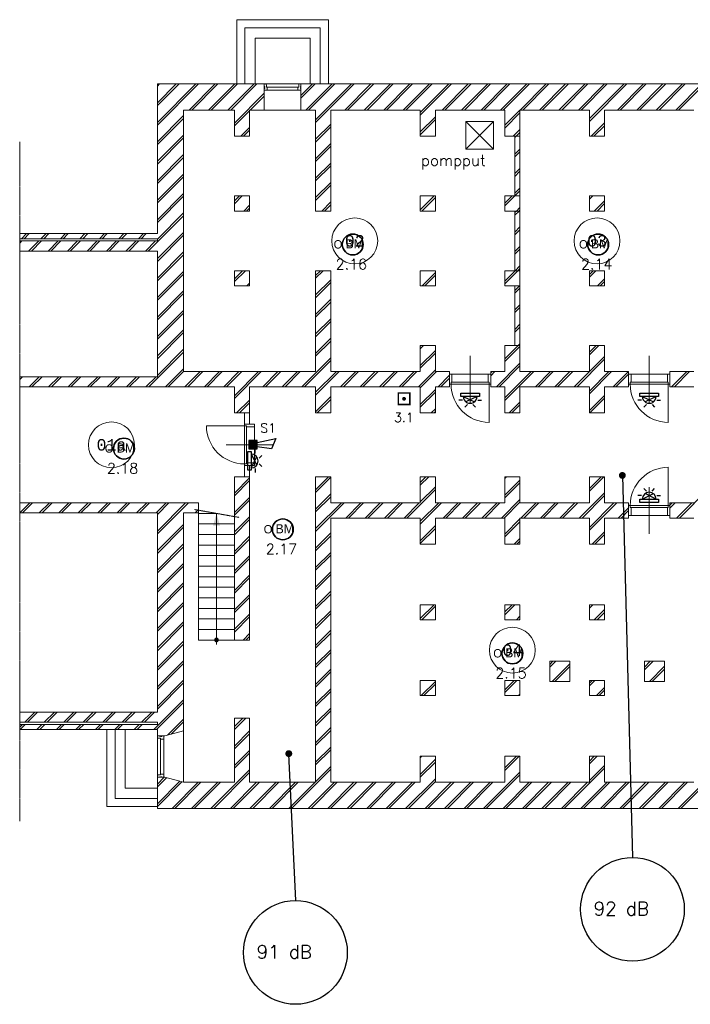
# Model space of a CAD drawing. Header units: millimetres. Extents: x 1890 to 160200, y 5205 to 111580.
# Tile 47 of 51: x 106697 to 121311, y 85607 to 107065. Entities that reach past the tile are written whole.
import ezdxf
from ezdxf.enums import TextEntityAlignment as Align
from ezdxf.xclip import XClip

# ---------------------------------------------------------------- set-up
doc = ezdxf.new("R2010")
doc.units = ezdxf.units.MM
doc.header["$XCLIPFRAME"] = 0
doc.linetypes.add('Xref-geb26-Kelder$0$CENTER', pattern=[2, 1.25, -0.25, 0.25, -0.25])
for name, color, linetype in [('BRAND', 1, 'Continuous'), ('DB-waardes', 6, 'Continuous'), ('Xref', 253, 'Continuous'), ('Xref-geb26-Kelder$0$AL$1A---_ALGEMEEN', 253, 'Continuous'), ('Xref-geb26-Kelder$0$AM$1A---_ARCERING', 253, 'Continuous'), ('Xref-geb26-Kelder$0$AT$1A---_TEKST050', 253, 'Continuous')]:
    doc.layers.add(name, color=color, linetype=linetype)
doc.layers.get('Xref').off()
doc.styles.add('ROMANS', font='romans')
doc.styles.add('TXT', font='txt')
doc.styles.add('Xref-geb26-Kelder$0$MONOTXT', font='MONOTXT')
doc.styles.add('Xref-geb26-Kelder$0$ROMANS', font='ROMANS')

# ---------------------------------------------------------------- blocks, each defined once
blk = doc.blocks.new('Xref-geb26-Kelder$0$ED0831')
at = {"layer": 'Xref-geb26-Kelder$0$AL$1A---_ALGEMEEN', "color": 0, "linetype": 'Continuous', "lineweight": 0}
for p, q in [((450, -400), (450, 620)), ((0, 0), (0, 220)), ((0, 220), (55, 220)), ((55, 220), (845, 220)), ((55, 220), (55, 45)), ((900, 220), (845, 220)), ((845, 220), (845, 45)), ((900, 0), (900, 220)), ((35, 0), (0, 0)), ((55, 45), (35, 45)), ((35, 45), (35, 0)), ((35, 0), (35, -830)), ((865, 0), (35, 0)), ((55, 45), (845, 45)), ((845, 45), (865, 45)), ((865, 45), (865, 0)), ((865, 0), (900, 0))]:
    blk.add_line(p, q, dxfattribs=at)
blk.add_arc((35, 0), 830, 270, 360, dxfattribs=at)
blk = doc.blocks.new('*O33')
at = {"layer": 'Xref-geb26-Kelder$0$AL$1A---_ALGEMEEN', "color": 0, "linetype": 'Continuous', "lineweight": 0}
for p, q in [((-355.5, 69.5), (355.5, 69.5)), ((-333, 2.5), (333, 2.5)), ((-333, -69.5), (333, -69.5))]:
    blk.add_line(p, q, dxfattribs=at)
for points in [[(-400, -69.5), (-335.15, -69.5), (-333, -67.36), (-333, 2.5), (-350, 2.5), (-350, 53.5), (-355.5, 53.5), (-355.5, 67.28), (-357.72, 69.5), (-400, 69.5), (-400, 15.5), (-391, 15.5), (-391, -0.5), (-400, -0.5), (-400, -14.5), (-391, -14.5), (-391, -30.5), (-400, -30.5)], [(400, -69.5), (335.15, -69.5), (333, -67.36), (333, 2.5), (350, 2.5), (350, 53.5), (355.5, 53.5), (355.5, 67.28), (357.72, 69.5), (400, 69.5), (400, 15.5), (391, 15.5), (391, -0.5), (400, -0.5), (400, -14.5), (391, -14.5), (391, -30.5), (400, -30.5)]]:
    blk.add_lwpolyline(points, close=True, dxfattribs=at)
blk = doc.blocks.new('*O39')
at = {"layer": 'Xref-geb26-Kelder$0$AL$1A---_ALGEMEEN', "color": 0, "linetype": 'Continuous', "lineweight": 0}
for p, q in [((-69.5, 355.5), (-69.5, -455.5)), ((-2.5, 333), (-2.5, -433)), ((69.5, 333), (69.5, -433))]:
    blk.add_line(p, q, dxfattribs=at)
for points in [[(69.5, 400), (69.5, 335.15), (67.36, 333), (-2.5, 333), (-2.5, 350), (-53.5, 350), (-53.5, 355.5), (-67.28, 355.5), (-69.5, 357.72), (-69.5, 400), (-15.5, 400), (-15.5, 391), (0.5, 391), (0.5, 400), (14.5, 400), (14.5, 391), (30.5, 391), (30.5, 400)], [(69.5, -500), (69.5, -435.15), (67.36, -433), (-2.5, -433), (-2.5, -450), (-53.5, -450), (-53.5, -455.5), (-67.28, -455.5), (-69.5, -457.72), (-69.5, -500), (-15.5, -500), (-15.5, -491), (0.5, -491), (0.5, -500), (14.5, -500), (14.5, -491), (30.5, -491), (30.5, -500)]]:
    blk.add_lwpolyline(points, close=True, dxfattribs=at)
blk = doc.blocks.new('*O61')
at = {"layer": 'Xref-geb26-Kelder$0$AM$1A---_ARCERING', "linetype": 'Continuous', "lineweight": 0}
blk.add_hatch(color=256, dxfattribs=at).paths.add_polyline_path([(42.4, -1373.07, 1), (-42.4, -1373.07, 1)])
at = {"layer": 'Xref-geb26-Kelder$0$AL$1A---_ALGEMEEN', "color": 0, "linetype": 'Xref-geb26-Kelder$0$CENTER', "lineweight": 0}
blk.add_line((488.48, 1300.79), (-488.48, 1473.07), dxfattribs=at)
at = {"layer": 'Xref-geb26-Kelder$0$AL$1A---_ALGEMEEN', "color": 0, "linetype": 'Continuous', "lineweight": 0}
for p, q in [((0, 1386.93), (-390, 1386.93)), ((0, -1473.07), (0, 1386.93)), ((390, 1156.93), (-390, 1156.93)), ((390, 926.93), (-390, 926.93)), ((390, 696.93), (-390, 696.93)), ((390, 466.93), (-390, 466.93)), ((390, 236.93), (-390, 236.93)), ((390, 6.93), (-390, 6.93)), ((390, -223.07), (-390, -223.07)), ((390, -453.07), (-390, -453.07)), ((390, -683.07), (-390, -683.07)), ((390, -913.07), (-390, -913.07)), ((390, -1143.07), (-390, -1143.07))]:
    blk.add_line(p, q, dxfattribs=at)
blk.add_lwpolyline([(-390, 1396.93), (-390, -1373.07), (390, -1373.07)], dxfattribs=at)
blk.add_circle((0, -1373.07), 42.4, dxfattribs=at)
blk.add_solid([(-76.95, 1116.93), (0, 1386.93), (76.95, 1116.93)], dxfattribs=at)
blk = doc.blocks.new('Xref-geb26-Kelder')
at = {"layer": 'Xref-geb26-Kelder$0$AL$1A---_ALGEMEEN', "linetype": 'Continuous', "lineweight": 0}
for p, q in [((95590.43, 58602.11), (96003.17, 59014.85)), ((95590.43, 58177.85), (96427.43, 59014.85)), ((95590.43, 58966.38), (95638.9, 59014.85)), ((95590.43, 58542.11), (96063.17, 59014.85)), ((95590.43, 58117.85), (96487.43, 59014.85)), ((96281.7, 58444.85), (96851.7, 59014.85)), ((96341.7, 58444.85), (96911.7, 59014.85)), ((96705.96, 58444.85), (97275.96, 59014.85)), ((96765.96, 58444.85), (97335.96, 59014.85)), ((97130.22, 58444.85), (97700.22, 59014.85)), ((97190.22, 58444.85), (97760.22, 59014.85)), ((98720.43, 58762.26), (98973.02, 59014.85)), ((98720.43, 58702.26), (99033.02, 59014.85)), ((98827.28, 58444.85), (99397.28, 59014.85)), ((98887.28, 58444.85), (99457.28, 59014.85)), ((99040.43, 58233.74), (99821.54, 59014.85)), ((99040.43, 58173.74), (99881.54, 59014.85)), ((99675.81, 58444.85), (100245.81, 59014.85)), ((99735.81, 58444.85), (100305.81, 59014.85)), ((100100.07, 58444.85), (100670.07, 59014.85)), ((100160.07, 58444.85), (100730.07, 59014.85)), ((100524.34, 58444.85), (101094.34, 59014.85)), ((100584.34, 58444.85), (101154.34, 59014.85)), ((100948.6, 58444.85), (101518.6, 59014.85)), ((101008.6, 58444.85), (101578.6, 59014.85)), ((101320.43, 58392.42), (101942.87, 59014.85)), ((101320.43, 58332.42), (102002.87, 59014.85)), ((101797.13, 58444.85), (102367.13, 59014.85)), ((101857.13, 58444.85), (102427.13, 59014.85)), ((102221.39, 58444.85), (102791.39, 59014.85)), ((102281.39, 58444.85), (102851.39, 59014.85)), ((102645.66, 58444.85), (103215.66, 59014.85)), ((102705.66, 58444.85), (103275.66, 59014.85)), ((103069.92, 58444.85), (103639.92, 59014.85)), ((103129.92, 58444.85), (103699.92, 59014.85)), ((103494.19, 58444.85), (104064.19, 59014.85)), ((103554.19, 58444.85), (104124.19, 59014.85)), ((103918.45, 58444.85), (104488.45, 59014.85)), ((103978.45, 58444.85), (104548.45, 59014.85)), ((104342.71, 58444.85), (104912.71, 59014.85)), ((104402.71, 58444.85), (104972.71, 59014.85)), ((104766.98, 58444.85), (105336.98, 59014.85)), ((104826.98, 58444.85), (105396.98, 59014.85)), ((105005.43, 58259.04), (105761.24, 59014.85)), ((105005.43, 58199.04), (105821.24, 59014.85)), ((105615.51, 58444.85), (106185.51, 59014.85)), ((105675.51, 58444.85), (106245.51, 59014.85)), ((106039.77, 58444.85), (106609.77, 59014.85)), ((106099.77, 58444.85), (106669.77, 59014.85)), ((106464.03, 58444.85), (107034.03, 59014.85)), ((106524.03, 58444.85), (107094.03, 59014.85)), ((106888.3, 58444.85), (107458.3, 59014.85)), ((106948.3, 58444.85), (107518.3, 59014.85)), ((97270.43, 58160.79), (97920.43, 58810.79)), ((97614.49, 58444.85), (97920.43, 58750.79)), ((97270.43, 58100.79), (97600.43, 58430.79)), ((97920.43, 58444.85), (98720.43, 58444.85)), ((103162.93, 58113.59), (103492.93, 58443.59)), ((103162.93, 58053.59), (103492.93, 58383.59)), ((95590.43, 57753.58), (96160.43, 58323.58)), ((95590.43, 57693.58), (96160.43, 58263.58)), ((101320.43, 57968.15), (101650.43, 58298.15)), ((101320.43, 57908.15), (101650.43, 58238.15)), ((102312.93, 57594.85), (102912.93, 58194.85)), ((102912.93, 57594.85), (102312.93, 58194.85)), ((105045.51, 57874.85), (105335.43, 58164.77)), ((97408.75, 57874.85), (97600.43, 58066.53)), ((97468.75, 57874.85), (97600.43, 58006.53)), ((99040.43, 57809.47), (99370.43, 58139.47)), ((99040.43, 57749.47), (99370.43, 58079.47)), ((103348.45, 57874.85), (103492.93, 58019.33)), ((103408.45, 57874.85), (103492.93, 57959.33)), ((105105.51, 57874.85), (105335.43, 58104.77)), ((95590.43, 57329.32), (96160.43, 57899.32)), ((95590.43, 57269.32), (96160.43, 57839.32)), ((103382.93, 57849.33), (103408.45, 57874.85)), ((99040.43, 57385.21), (99370.43, 57715.21)), ((99040.43, 57325.21), (99370.43, 57655.21)), ((103382.93, 57485.07), (103492.93, 57595.07)), ((103382.93, 57425.07), (103492.93, 57535.07)), ((95590.43, 56905.06), (96160.43, 57475.06)), ((95590.43, 56845.06), (96160.43, 57415.06)), ((99040.43, 56960.94), (99370.43, 57290.94)), ((99040.43, 56900.94), (99370.43, 57230.94)), ((103382.93, 57060.8), (103492.93, 57170.8)), ((103382.93, 57000.8), (103492.93, 57110.8)), ((95590.43, 56480.79), (96160.43, 57050.79)), ((95590.43, 56420.79), (96160.43, 56990.79)), ((99040.43, 56536.68), (99370.43, 56866.68)), ((99040.43, 56476.68), (99370.43, 56806.68)), ((103382.93, 56636.54), (103492.93, 56746.54)), ((103382.93, 56576.54), (103492.93, 56686.54)), ((95590.43, 56056.53), (96160.43, 56626.53)), ((95590.43, 55996.53), (96160.43, 56566.53)), ((97270.43, 56463.74), (97381.54, 56574.85)), ((97270.43, 56403.74), (97441.54, 56574.85)), ((99172.87, 56244.85), (99370.43, 56442.42)), ((101320.43, 56271.09), (101624.19, 56574.85)), ((101354.19, 56244.85), (101650.43, 56541.09)), ((103162.93, 56416.54), (103321.24, 56574.85)), ((103162.93, 56356.54), (103381.24, 56574.85)), ((105005.43, 56561.98), (105018.3, 56574.85)), ((105005.43, 56501.98), (105078.3, 56574.85)), ((105112.56, 56244.85), (105335.43, 56467.72)), ((97475.81, 56244.85), (97600.43, 56369.47)), ((97535.81, 56244.85), (97600.43, 56309.47)), ((99232.87, 56244.85), (99370.43, 56382.42)), ((103382.93, 56212.27), (103415.51, 56244.85)), ((103382.93, 56152.27), (103475.51, 56244.85)), ((103415.51, 56244.85), (103492.93, 56322.27)), ((103475.51, 56244.85), (103492.93, 56262.27)), ((105172.56, 56244.85), (105335.43, 56407.72)), ((95390.52, 55372.35), (96160.43, 56142.26)), ((95590.43, 55632.26), (96160.43, 56202.26)), ((103382.93, 55788.01), (103492.93, 55898.01)), ((103382.93, 55728.01), (103492.93, 55838.01)), ((92590.43, 55542.11), (92640.67, 55592.35)), ((92630.67, 55642.35), (92740.67, 55752.35)), ((92690.67, 55642.35), (92800.67, 55752.35)), ((92784.93, 55372.35), (93004.93, 55592.35)), ((92844.93, 55372.35), (93064.93, 55592.35)), ((93054.93, 55642.35), (93164.93, 55752.35)), ((93114.93, 55642.35), (93224.93, 55752.35)), ((93209.2, 55372.35), (93429.2, 55592.35)), ((93269.2, 55372.35), (93489.2, 55592.35)), ((93479.2, 55642.35), (93589.2, 55752.35)), ((93539.2, 55642.35), (93649.2, 55752.35)), ((93633.46, 55372.35), (93853.46, 55592.35)), ((93693.46, 55372.35), (93913.46, 55592.35)), ((93903.46, 55642.35), (94013.46, 55752.35)), ((93963.46, 55642.35), (94073.46, 55752.35)), ((94057.72, 55372.35), (94277.72, 55592.35)), ((94117.72, 55372.35), (94337.72, 55592.35)), ((94327.72, 55642.35), (94437.72, 55752.35)), ((94387.72, 55642.35), (94497.72, 55752.35)), ((94481.99, 55372.35), (94701.99, 55592.35)), ((94541.99, 55372.35), (94761.99, 55592.35)), ((94751.99, 55642.35), (94861.99, 55752.35)), ((94811.99, 55642.35), (94921.99, 55752.35)), ((94906.25, 55372.35), (95126.25, 55592.35)), ((94966.25, 55372.35), (95186.25, 55592.35)), ((95176.25, 55642.35), (95286.25, 55752.35)), ((95236.25, 55642.35), (95346.25, 55752.35)), ((95330.52, 55372.35), (95550.52, 55592.35)), ((95590.43, 55208), (96160.43, 55778)), ((95590.43, 55148), (96160.43, 55718)), ((103382.93, 55363.75), (103492.93, 55473.75)), ((103382.93, 55303.75), (103492.93, 55413.75)), ((95590.43, 54783.74), (96160.43, 55353.74)), ((95590.43, 54723.74), (96160.43, 55293.74)), ((97270.43, 54766.68), (97448.6, 54944.85)), ((97270.43, 54706.68), (97508.6, 54944.85)), ((99040.43, 54839.62), (99145.66, 54944.85)), ((99040.43, 54779.62), (99205.66, 54944.85)), ((101320.43, 54938.3), (101326.98, 54944.85)), ((103162.93, 54719.48), (103388.3, 54944.85)), ((103162.93, 54659.48), (103448.3, 54944.85)), ((103388.3, 54944.85), (103492.93, 55049.48)), ((103448.3, 54944.85), (103492.93, 54989.48)), ((105005.43, 54864.93), (105085.35, 54944.85)), ((105005.43, 54804.93), (105145.35, 54944.85)), ((95590.43, 54359.47), (96160.43, 54929.47)), ((95590.43, 54299.47), (96160.43, 54869.47)), ((99040.43, 54415.36), (99370.43, 54745.36)), ((101361.24, 54614.85), (101650.43, 54904.04)), ((101421.24, 54614.85), (101650.43, 54844.04)), ((105179.62, 54614.85), (105335.43, 54770.66)), ((95590.43, 53935.21), (96160.43, 54505.21)), ((97542.87, 54614.85), (97600.43, 54672.42)), ((99040.43, 54355.36), (99370.43, 54685.36)), ((103382.93, 54515.22), (103482.56, 54614.85)), ((103382.93, 54455.22), (103492.93, 54565.22)), ((103482.56, 54614.85), (103492.93, 54625.22)), ((105239.62, 54614.85), (105335.43, 54710.66)), ((95590.43, 53875.21), (96160.43, 54445.21)), ((99040.43, 53991.09), (99370.43, 54321.09)), ((95590.43, 53510.94), (96160.43, 54080.94)), ((99040.43, 53931.09), (99370.43, 54261.09)), ((103382.93, 54090.95), (103492.93, 54200.95)), ((103382.93, 54030.95), (103492.93, 54140.95)), ((95590.43, 53450.94), (96160.43, 54020.94)), ((99040.43, 53566.83), (99370.43, 53896.83)), ((95590.43, 53086.68), (96160.43, 53656.68)), ((99040.43, 53506.83), (99370.43, 53836.83)), ((103382.93, 53666.69), (103492.93, 53776.69)), ((103382.93, 53606.69), (103492.93, 53716.69)), ((95590.43, 53026.68), (96160.43, 53596.68)), ((99040.43, 53142.57), (99370.43, 53472.57)), ((95590.43, 52662.42), (96160.43, 53232.42)), ((99040.43, 53082.57), (99370.43, 53412.57)), ((101320.43, 53301.25), (101334.03, 53314.85)), ((101320.43, 53241.25), (101394.03, 53314.85)), ((103162.93, 53022.43), (103455.35, 53314.85)), ((103162.93, 52962.43), (103492.93, 53292.43)), ((103455.35, 53314.85), (103492.93, 53352.43)), ((105005.43, 53167.87), (105152.41, 53314.85)), ((105005.43, 53107.87), (105212.41, 53314.85)), ((95402.87, 52414.85), (96160.43, 53172.42)), ((98736.98, 52414.85), (99370.43, 53048.3)), ((101320.43, 52876.98), (101650.43, 53206.98)), ((101320.43, 52816.98), (101650.43, 53146.98)), ((104676.67, 52414.85), (105335.43, 53073.61)), ((104736.67, 52414.85), (105335.43, 53013.61)), ((95767.13, 52414.85), (96160.43, 52808.15)), ((98796.98, 52414.85), (99370.43, 52988.3)), ((102979.62, 52414.85), (103492.93, 52928.16)), ((103039.62, 52414.85), (103492.93, 52868.16)), ((92590.43, 52632.26), (92593.02, 52634.85)), ((92590.43, 52572.26), (92653.02, 52634.85)), ((92797.28, 52414.85), (93017.28, 52634.85)), ((92857.28, 52414.85), (93077.28, 52634.85)), ((93221.54, 52414.85), (93441.54, 52634.85)), ((93281.54, 52414.85), (93501.54, 52634.85)), ((93645.81, 52414.85), (93865.81, 52634.85)), ((93705.81, 52414.85), (93925.81, 52634.85)), ((94070.07, 52414.85), (94290.07, 52634.85)), ((94130.07, 52414.85), (94350.07, 52634.85)), ((94494.34, 52414.85), (94714.34, 52634.85)), ((94554.34, 52414.85), (94774.34, 52634.85)), ((94918.6, 52414.85), (95138.6, 52634.85)), ((94978.6, 52414.85), (95198.6, 52634.85)), ((95342.87, 52414.85), (95562.87, 52634.85)), ((95827.13, 52414.85), (96160.43, 52748.15)), ((96191.39, 52414.85), (96521.39, 52744.85)), ((96251.39, 52414.85), (96581.39, 52744.85)), ((96615.66, 52414.85), (96945.66, 52744.85)), ((96675.66, 52414.85), (97005.66, 52744.85)), ((97039.92, 52414.85), (97369.92, 52744.85)), ((97099.92, 52414.85), (97429.92, 52744.85)), ((97270.43, 52221.09), (97794.19, 52744.85)), ((97270.43, 52161.09), (97854.19, 52744.85)), ((97888.45, 52414.85), (98218.45, 52744.85)), ((97948.45, 52414.85), (98278.45, 52744.85)), ((98312.71, 52414.85), (98642.71, 52744.85)), ((98372.71, 52414.85), (98702.71, 52744.85)), ((99040.43, 52294.04), (99491.24, 52744.85)), ((99040.43, 52234.04), (99551.24, 52744.85)), ((99585.51, 52414.85), (99915.51, 52744.85)), ((99645.51, 52414.85), (99975.51, 52744.85)), ((100009.77, 52414.85), (100339.77, 52744.85)), ((100069.77, 52414.85), (100399.77, 52744.85)), ((100434.03, 52414.85), (100764.03, 52744.85)), ((100494.03, 52414.85), (100824.03, 52744.85)), ((100858.3, 52414.85), (101188.3, 52744.85)), ((100918.3, 52414.85), (101248.3, 52744.85)), ((101282.56, 52414.85), (101650.43, 52782.72)), ((101320.43, 52392.72), (101672.56, 52744.85)), ((101706.83, 52414.85), (101956.68, 52664.7)), ((101766.83, 52414.85), (101956.68, 52604.7)), ((102856.68, 52716.18), (102885.35, 52744.85)), ((102856.68, 52656.18), (102945.35, 52744.85)), ((103162.93, 52173.9), (103733.88, 52744.85)), ((103162.93, 52113.9), (103793.88, 52744.85)), ((103828.15, 52414.85), (104158.15, 52744.85)), ((103888.15, 52414.85), (104218.15, 52744.85)), ((104252.41, 52414.85), (104582.41, 52744.85)), ((104312.41, 52414.85), (104642.41, 52744.85)), ((105005.43, 52319.34), (105430.94, 52744.85)), ((105005.43, 52259.34), (105490.94, 52744.85)), ((105525.2, 52414.85), (105855.2, 52744.85)), ((105585.2, 52414.85), (105860.43, 52690.08)), ((106760.43, 52741.55), (106763.73, 52744.85)), ((106797.99, 52414.85), (107127.99, 52744.85)), ((106857.99, 52414.85), (107187.99, 52744.85)), ((101320.43, 52028.45), (101650.43, 52358.45)), ((99040.43, 51869.77), (99370.43, 52199.77)), ((101320.43, 51968.45), (101650.43, 52298.45)), ((105005.43, 51895.08), (105335.43, 52225.08)), ((105015.2, 51844.85), (105335.43, 52165.08)), ((97318.45, 51844.85), (97600.43, 52126.83)), ((97378.45, 51844.85), (97600.43, 52066.83)), ((99075.51, 51844.85), (99370.43, 52139.77)), ((101561.09, 51844.85), (101650.43, 51934.19)), ((103258.15, 51844.85), (103492.93, 52079.63)), ((103318.15, 51844.85), (103492.93, 52019.63)), ((101621.09, 51844.85), (101650.43, 51874.19)), ((97270.43, 50099.77), (97600.43, 50429.77)), ((99040.43, 50172.72), (99322.56, 50454.85)), ((99040.43, 50112.72), (99370.43, 50442.72)), ((101320.43, 50331.4), (101443.88, 50454.85)), ((101320.43, 50271.4), (101503.88, 50454.85)), ((103162.93, 50416.84), (103200.94, 50454.85)), ((105005.43, 50198.02), (105262.26, 50454.85)), ((105005.43, 50138.02), (105322.26, 50454.85)), ((97270.43, 50039.77), (97600.43, 50369.77)), ((101320.43, 49907.13), (101650.43, 50237.13)), ((103162.93, 50052.58), (103492.93, 50382.58)), ((103162.93, 49992.58), (103492.93, 50322.58)), ((97270.43, 49675.51), (97600.43, 50005.51)), ((99040.43, 49748.45), (99370.43, 50078.45)), ((99040.43, 49688.45), (99370.43, 50018.45)), ((101028.15, 49554.85), (101650.43, 50177.13)), ((104786.52, 49554.85), (105335.43, 50103.76)), ((104846.52, 49554.85), (105335.43, 50043.76)), ((106967.84, 49554.85), (107615.43, 50202.44)), ((92592.87, 49664.85), (92812.87, 49884.85)), ((92652.87, 49664.85), (92872.87, 49884.85)), ((93017.13, 49664.85), (93237.13, 49884.85)), ((93077.13, 49664.85), (93297.13, 49884.85)), ((93441.39, 49664.85), (93661.39, 49884.85)), ((93501.39, 49664.85), (93721.39, 49884.85)), ((93865.66, 49664.85), (94085.66, 49884.85)), ((93925.66, 49664.85), (94145.66, 49884.85)), ((94289.92, 49664.85), (94509.92, 49884.85)), ((94349.92, 49664.85), (94569.92, 49884.85)), ((94714.19, 49664.85), (94934.19, 49884.85)), ((94774.19, 49664.85), (94994.19, 49884.85)), ((95138.45, 49664.85), (95358.45, 49884.85)), ((95198.45, 49664.85), (95418.45, 49884.85)), ((95562.71, 49664.85), (95782.71, 49884.85)), ((95590.43, 49268.3), (96206.98, 49884.85)), ((95590.43, 49632.57), (95842.71, 49884.85)), ((95590.43, 49208.3), (96266.98, 49884.85)), ((97270.43, 49615.51), (97600.43, 49945.51)), ((99040.43, 49324.19), (99601.09, 49884.85)), ((99040.43, 49264.19), (99661.09, 49884.85)), ((99695.35, 49554.85), (100025.35, 49884.85)), ((99755.35, 49554.85), (100085.35, 49884.85)), ((100119.62, 49554.85), (100449.62, 49884.85)), ((100179.62, 49554.85), (100509.62, 49884.85)), ((100543.88, 49554.85), (100873.88, 49884.85)), ((100603.88, 49554.85), (100933.88, 49884.85)), ((100968.15, 49554.85), (101298.15, 49884.85)), ((101320.43, 49482.87), (101722.41, 49884.85)), ((101320.43, 49422.87), (101782.41, 49884.85)), ((101816.67, 49554.85), (102146.67, 49884.85)), ((101876.67, 49554.85), (102206.67, 49884.85)), ((102240.94, 49554.85), (102570.94, 49884.85)), ((102300.94, 49554.85), (102630.94, 49884.85)), ((102665.2, 49554.85), (102995.2, 49884.85)), ((102725.2, 49554.85), (103055.2, 49884.85)), ((103089.47, 49554.85), (103492.93, 49958.31)), ((103149.47, 49554.85), (103492.93, 49898.31)), ((103513.73, 49554.85), (103843.73, 49884.85)), ((103573.73, 49554.85), (103903.73, 49884.85)), ((103937.99, 49554.85), (104267.99, 49884.85)), ((103997.99, 49554.85), (104327.99, 49884.85)), ((104362.26, 49554.85), (104692.26, 49884.85)), ((104422.26, 49554.85), (104752.26, 49884.85)), ((105005.43, 49349.49), (105540.79, 49884.85)), ((105005.43, 49289.49), (105600.79, 49884.85)), ((106760.43, 49831.7), (106813.58, 49884.85)), ((106760.43, 49771.7), (106873.58, 49884.85)), ((106907.84, 49554.85), (107237.84, 49884.85)), ((96411.24, 49664.85), (96490.43, 49744.04)), ((96471.24, 49664.85), (96490.43, 49684.04)), ((97270.43, 49251.25), (97600.43, 49581.25)), ((105635.05, 49554.85), (105860.43, 49780.23)), ((105695.05, 49554.85), (105860.43, 49720.23)), ((95590.43, 48844.04), (96160.43, 49414.04)), ((95590.43, 48784.04), (96160.43, 49354.04)), ((97270.43, 49191.25), (97600.43, 49521.25)), ((101320.43, 49058.61), (101650.43, 49388.61)), ((103162.93, 49204.05), (103492.93, 49534.05)), ((103162.93, 49144.05), (103492.93, 49474.05)), ((97270.43, 48826.98), (97600.43, 49156.98)), ((99040.43, 48899.93), (99370.43, 49229.93)), ((99040.43, 48839.93), (99370.43, 49169.93)), ((101320.43, 48998.61), (101650.43, 49328.61)), ((105065.05, 48984.85), (105335.43, 49255.23)), ((105125.05, 48984.85), (105335.43, 49195.23)), ((95590.43, 48419.77), (96160.43, 48989.77)), ((95590.43, 48359.77), (96160.43, 48929.77)), ((97270.43, 48766.98), (97600.43, 49096.98)), ((103367.99, 48984.85), (103492.93, 49109.79)), ((103427.99, 48984.85), (103492.93, 49049.79)), ((97270.43, 48402.72), (97600.43, 48732.72)), ((99040.43, 48475.66), (99370.43, 48805.66)), ((99040.43, 48415.66), (99370.43, 48745.66)), ((95590.43, 47995.51), (96160.43, 48565.51)), ((95590.43, 47935.51), (96160.43, 48505.51)), ((97270.43, 48342.72), (97600.43, 48672.72)), ((97270.43, 47978.45), (97600.43, 48308.45)), ((99040.43, 48051.4), (99370.43, 48381.4)), ((99040.43, 47991.4), (99370.43, 48321.4)), ((95590.43, 47571.25), (96160.43, 48141.25)), ((95590.43, 47511.25), (96160.43, 48081.25)), ((97270.43, 47918.45), (97600.43, 48248.45)), ((97270.43, 47554.19), (97600.43, 47884.19)), ((99040.43, 47627.13), (99370.43, 47957.13)), ((99040.43, 47567.13), (99370.43, 47897.13)), ((95590.43, 47146.98), (96160.43, 47716.98)), ((95590.43, 47086.98), (96160.43, 47656.98)), ((97270.43, 47494.19), (97600.43, 47824.19)), ((101320.43, 47361.55), (101623.73, 47664.85)), ((103162.93, 47506.99), (103320.79, 47664.85)), ((103162.93, 47446.99), (103380.79, 47664.85)), ((105005.43, 47652.44), (105017.84, 47664.85)), ((105005.43, 47592.44), (105077.84, 47664.85)), ((97270.43, 47129.93), (97600.43, 47459.93)), ((99040.43, 47202.87), (99370.43, 47532.87)), ((99040.43, 47142.87), (99370.43, 47472.87)), ((101353.73, 47334.85), (101650.43, 47631.55)), ((105112.11, 47334.85), (105335.43, 47558.17)), ((105172.11, 47334.85), (105335.43, 47498.17)), ((95590.43, 46722.72), (96160.43, 47292.72)), ((95590.43, 46662.72), (96160.43, 47232.72)), ((97270.43, 47069.93), (97600.43, 47399.93)), ((103415.05, 47334.85), (103492.93, 47412.73)), ((103475.05, 47334.85), (103492.93, 47352.73)), ((97459.62, 46894.85), (97600.43, 47035.66)), ((99040.43, 46778.61), (99370.43, 47108.61)), ((99040.43, 46718.61), (99370.43, 47048.61)), ((95590.43, 46298.45), (96160.43, 46868.45)), ((95590.43, 46238.45), (96160.43, 46808.45)), ((97519.62, 46894.85), (97600.43, 46975.66)), ((99040.43, 46354.34), (99370.43, 46684.34)), ((99040.43, 46294.34), (99370.43, 46624.34)), ((95590.43, 45874.19), (96160.43, 46444.19)), ((95590.43, 45814.19), (96160.43, 46384.19)), ((104140.43, 46363.17), (104212.11, 46434.85)), ((104140.43, 46303.17), (104272.11, 46434.85)), ((104196.37, 45994.85), (104580.43, 46378.91)), ((106205.43, 46306.85), (106333.43, 46434.85)), ((106205.43, 46246.85), (106393.43, 46434.85)), ((99040.43, 45930.08), (99370.43, 46260.08)), ((99040.43, 45870.08), (99370.43, 46200.08)), ((104256.37, 45994.85), (104580.43, 46318.91)), ((106317.69, 45994.85), (106645.43, 46322.59)), ((106377.69, 45994.85), (106645.43, 46262.59)), ((95590.43, 45449.93), (96160.43, 46019.93)), ((95590.43, 45389.93), (96160.43, 45959.93)), ((101340.79, 45684.85), (101650.43, 45994.49)), ((101400.79, 45684.85), (101650.43, 45934.49)), ((103162.93, 45809.94), (103367.84, 46014.85)), ((103162.93, 45749.94), (103427.84, 46014.85)), ((105005.43, 45955.38), (105064.9, 46014.85)), ((105005.43, 45895.38), (105124.9, 46014.85)), ((99040.43, 45505.81), (99370.43, 45835.81)), ((99040.43, 45445.81), (99370.43, 45775.81)), ((103462.11, 45684.85), (103492.93, 45715.67)), ((105159.16, 45684.85), (105335.43, 45861.12)), ((105219.16, 45684.85), (105335.43, 45801.12)), ((95512.12, 44947.35), (96160.43, 45595.66)), ((95572.12, 44947.35), (96160.43, 45535.66)), ((92702.27, 45107.35), (92922.27, 45327.35)), ((92762.27, 45107.35), (92982.27, 45327.35)), ((93126.53, 45107.35), (93346.53, 45327.35)), ((93186.53, 45107.35), (93406.53, 45327.35)), ((93550.8, 45107.35), (93770.8, 45327.35)), ((93610.8, 45107.35), (93830.8, 45327.35)), ((93975.06, 45107.35), (94195.06, 45327.35)), ((94035.06, 45107.35), (94255.06, 45327.35)), ((94399.33, 45107.35), (94619.33, 45327.35)), ((94459.33, 45107.35), (94679.33, 45327.35)), ((94823.59, 45107.35), (95043.59, 45327.35)), ((94883.59, 45107.35), (95103.59, 45327.35)), ((95247.85, 45107.35), (95467.85, 45327.35)), ((95307.85, 45107.35), (95527.85, 45327.35)), ((99040.43, 45081.55), (99370.43, 45411.55)), ((99040.43, 45021.55), (99370.43, 45351.55)), ((95808.22, 44819.19), (96160.43, 45171.4)), ((95890.59, 44841.56), (96160.43, 45111.4)), ((97270.43, 45008.61), (97456.67, 45194.85)), ((97270.43, 44948.61), (97516.67, 45194.85)), ((92590.43, 44995.51), (92652.27, 45057.35)), ((92602.27, 44947.35), (92712.27, 45057.35)), ((92966.53, 44947.35), (93076.53, 45057.35)), ((93026.53, 44947.35), (93136.53, 45057.35)), ((93390.8, 44947.35), (93500.8, 45057.35)), ((93450.8, 44947.35), (93560.8, 45057.35)), ((93815.06, 44947.35), (93925.06, 45057.35)), ((93875.06, 44947.35), (93985.06, 45057.35)), ((94239.33, 44947.35), (94349.33, 45057.35)), ((94299.33, 44947.35), (94409.33, 45057.35)), ((94663.59, 44947.35), (94773.59, 45057.35)), ((94723.59, 44947.35), (94833.59, 45057.35)), ((95087.85, 44947.35), (95197.85, 45057.35)), ((95147.85, 44947.35), (95257.85, 45057.35)), ((96160.43, 44914.85), (96160.43, 43794.85)), ((97270.43, 44584.34), (97600.43, 44914.34)), ((97270.43, 44524.34), (97600.43, 44854.34)), ((99040.43, 44657.29), (99370.43, 44987.29)), ((99040.43, 44597.29), (99370.43, 44927.29)), ((97270.43, 44160.08), (97600.43, 44490.08)), ((97270.43, 44100.08), (97600.43, 44430.08)), ((99040.43, 44233.02), (99370.43, 44563.02)), ((99040.43, 44173.02), (99370.43, 44503.02)), ((101320.43, 44331.7), (101353.58, 44364.85)), ((101320.43, 43967.44), (101650.43, 44297.44)), ((101320.43, 43907.44), (101650.43, 44237.44)), ((103162.93, 44112.88), (103414.9, 44364.85)), ((103162.93, 44052.88), (103474.9, 44364.85)), ((105005.43, 44258.32), (105111.96, 44364.85)), ((105005.43, 44198.32), (105171.96, 44364.85)), ((96759.47, 43224.85), (97600.43, 44065.81)), ((96819.47, 43224.85), (97600.43, 44005.81)), ((98516.52, 43224.85), (99370.43, 44078.76)), ((99040.43, 43808.76), (99370.43, 44138.76)), ((102699.16, 43224.85), (103492.93, 44018.62)), ((104456.22, 43224.85), (105335.43, 44104.06)), ((105005.43, 43834.06), (105335.43, 44164.06)), ((95590.43, 43752.87), (95742.41, 43904.85)), ((95590.43, 43692.87), (95792.38, 43894.82)), ((95590.43, 43328.61), (96078.84, 43817.01)), ((95590.43, 43268.61), (96126.02, 43804.2)), ((95910.94, 43224.85), (96480.94, 43794.85)), ((95970.94, 43224.85), (96540.94, 43794.85)), ((96335.2, 43224.85), (96905.2, 43794.85)), ((96395.2, 43224.85), (96965.2, 43794.85)), ((97183.73, 43224.85), (97753.73, 43794.85)), ((97243.73, 43224.85), (97813.73, 43794.85)), ((97607.99, 43224.85), (98177.99, 43794.85)), ((97667.99, 43224.85), (98237.99, 43794.85)), ((98032.26, 43224.85), (98602.26, 43794.85)), ((98092.26, 43224.85), (98662.26, 43794.85)), ((98456.52, 43224.85), (99026.52, 43794.85)), ((98880.79, 43224.85), (99450.79, 43794.85)), ((98940.79, 43224.85), (99510.79, 43794.85)), ((99305.05, 43224.85), (99875.05, 43794.85)), ((99365.05, 43224.85), (99935.05, 43794.85)), ((99729.32, 43224.85), (100299.32, 43794.85)), ((99789.32, 43224.85), (100359.32, 43794.85)), ((100153.58, 43224.85), (100723.58, 43794.85)), ((100213.58, 43224.85), (100783.58, 43794.85)), ((100577.84, 43224.85), (101147.84, 43794.85)), ((100637.84, 43224.85), (101207.84, 43794.85)), ((101002.11, 43224.85), (101650.43, 43873.17)), ((101062.11, 43224.85), (101650.43, 43813.17)), ((101426.37, 43224.85), (101996.37, 43794.85)), ((101486.37, 43224.85), (102056.37, 43794.85)), ((101850.64, 43224.85), (102420.64, 43794.85)), ((101910.64, 43224.85), (102480.64, 43794.85)), ((102274.9, 43224.85), (102844.9, 43794.85)), ((102334.9, 43224.85), (102904.9, 43794.85)), ((102759.16, 43224.85), (103492.93, 43958.62)), ((103123.43, 43224.85), (103693.43, 43794.85)), ((103183.43, 43224.85), (103753.43, 43794.85)), ((103547.69, 43224.85), (104117.69, 43794.85)), ((103607.69, 43224.85), (104177.69, 43794.85)), ((103971.96, 43224.85), (104541.96, 43794.85)), ((104031.96, 43224.85), (104601.96, 43794.85)), ((104396.22, 43224.85), (104966.22, 43794.85)), ((104820.48, 43224.85), (105390.48, 43794.85)), ((104880.48, 43224.85), (105450.48, 43794.85)), ((105244.75, 43224.85), (105814.75, 43794.85)), ((105304.75, 43224.85), (105874.75, 43794.85)), ((105669.01, 43224.85), (106239.01, 43794.85)), ((105729.01, 43224.85), (106299.01, 43794.85)), ((106093.28, 43224.85), (106663.28, 43794.85)), ((106153.28, 43224.85), (106723.28, 43794.85)), ((106517.54, 43224.85), (107087.54, 43794.85)), ((106577.54, 43224.85), (107147.54, 43794.85)), ((106941.8, 43224.85), (107615.43, 43898.48)), ((107001.8, 43224.85), (107615.43, 43838.48))]:
    blk.add_line(p, q, dxfattribs=at)
at = {"layer": 'Xref-geb26-Kelder$0$AL$1A---_ALGEMEEN', "linetype": 'Xref-geb26-Kelder$0$CENTER', "lineweight": 0}
blk.add_line((92590.43, 42947.35), (92590.43, 57752.35), dxfattribs=at)
at = {"layer": 'Xref-geb26-Kelder$0$AL$1A---_ALGEMEEN', "linetype": 'Continuous', "lineweight": 0}
for points in [[(97320.43, 59014.85), (97320.43, 60414.85), (99320.43, 60414.85), (99320.43, 59014.85)], [(107285.43, 52744.85), (106760.43, 52744.85), (106760.43, 52414.85), (107285.43, 52414.85)], [(140835.43, 59014.85), (98720.43, 59014.85), (98720.43, 59014.85), (98720.43, 58444.85), (99040.43, 58444.85), (99040.43, 56244.85), (99370.43, 56244.85), (99370.43, 58444.85), (101320.43, 58444.85), (101320.43, 57874.85), (101650.43, 57874.85), (101650.43, 58444.85), (103162.93, 58444.85), (103162.93, 57874.85), (103492.93, 57874.85), (103492.93, 58444.85), (105005.43, 58444.85), (105005.43, 57874.85), (105335.43, 57874.85), (105335.43, 58444.85), (107285.43, 58444.85)], [(107285.43, 49554.85), (106760.43, 49554.85), (106760.43, 49884.85), (107285.43, 49884.85)], [(110201.68, 43224.85), (95590.43, 43224.85), (95590.43, 43904.85), (95755.43, 43904.85), (96160.43, 43794.85), (97270.43, 43794.85), (97270.43, 45194.85), (97600.43, 45194.85), (97600.43, 43794.85), (99040.43, 43794.85), (99040.43, 50454.85), (99370.43, 50454.85), (99370.43, 49884.85), (101320.43, 49884.85), (101320.43, 50454.85), (101650.43, 50454.85), (101650.43, 49884.85), (103162.93, 49884.85), (103162.93, 50454.85), (103492.93, 50454.85), (103492.93, 49884.85), (105005.43, 49884.85), (105005.43, 50454.85), (105335.43, 50454.85), (105335.43, 49884.85), (105860.43, 49884.85), (105860.43, 49554.85), (105335.43, 49554.85), (105335.43, 48984.85), (105005.43, 48984.85), (105005.43, 49554.85), (103492.93, 49554.85), (103492.93, 48984.85), (103162.93, 48984.85), (103162.93, 49554.85), (101650.43, 49554.85), (101650.43, 48984.85), (101320.43, 48984.85), (101320.43, 49554.85), (99370.43, 49554.85), (99370.43, 43794.85), (101320.43, 43794.85), (101320.43, 44364.85), (101650.43, 44364.85), (101650.43, 43794.85), (103162.93, 43794.85), (103162.93, 44364.85), (103492.93, 44364.85), (103492.93, 43794.85), (105005.43, 43794.85), (105005.43, 44364.85), (105335.43, 44364.85), (105335.43, 43794.85), (107285.43, 43794.85)], [(95590.43, 43264.85), (94490.43, 43264.85), (94490.43, 44947.35)]]:
    blk.add_lwpolyline(points, dxfattribs=at)
for points in [[(97500.43, 60234.85), (99140.43, 60234.85), (99140.43, 59014.85), (98920.43, 59014.85), (98920.43, 60014.85), (97720.43, 60014.85), (97720.43, 59014.85), (97500.43, 59014.85)], [(92590.43, 55752.35), (95590.43, 55752.35), (95590.43, 59014.85), (97920.43, 59014.85), (97920.43, 58444.85), (97600.43, 58444.85), (97600.43, 57874.85), (97270.43, 57874.85), (97270.43, 58444.85), (96160.43, 58444.85), (96160.43, 52744.85), (99040.43, 52744.85), (99040.43, 54944.85), (99370.43, 54944.85), (99370.43, 52744.85), (101320.43, 52744.85), (101320.43, 53314.85), (101650.43, 53314.85), (101650.43, 52744.85), (101956.68, 52744.85), (101956.68, 52414.85), (101650.43, 52414.85), (101650.43, 51844.85), (101320.43, 51844.85), (101320.43, 52414.85), (99370.43, 52414.85), (99370.43, 51844.85), (99040.43, 51844.85), (99040.43, 52414.85), (97600.43, 52414.85), (97600.43, 51844.85), (97270.43, 51844.85), (97270.43, 52414.85), (92590.43, 52414.85), (92590.43, 52634.85), (95590.43, 52634.85), (95590.43, 55372.35), (92590.43, 55372.35), (92590.43, 55592.35), (95590.43, 55592.35), (95590.43, 55642.35), (92590.43, 55642.35)], [(102312.93, 57594.85), (102912.93, 57594.85), (102912.93, 58194.85), (102312.93, 58194.85)], [(103382.93, 56574.85), (103492.93, 56574.85), (103492.93, 57874.85), (103382.93, 57874.85)], [(97270.43, 56244.85), (97600.43, 56244.85), (97600.43, 56574.85), (97270.43, 56574.85)], [(101320.43, 56244.85), (101650.43, 56244.85), (101650.43, 56574.85), (101320.43, 56574.85)], [(103162.93, 56244.85), (103492.93, 56244.85), (103492.93, 56574.85), (103162.93, 56574.85)], [(105005.43, 56244.85), (105335.43, 56244.85), (105335.43, 56574.85), (105005.43, 56574.85)], [(103382.93, 54944.85), (103492.93, 54944.85), (103492.93, 56244.85), (103382.93, 56244.85)], [(97270.43, 54614.85), (97600.43, 54614.85), (97600.43, 54944.85), (97270.43, 54944.85)], [(101320.43, 54614.85), (101650.43, 54614.85), (101650.43, 54944.85), (101320.43, 54944.85)], [(103162.93, 54614.85), (103492.93, 54614.85), (103492.93, 54944.85), (103162.93, 54944.85)], [(105005.43, 54614.85), (105335.43, 54614.85), (105335.43, 54944.85), (105005.43, 54944.85)], [(103382.93, 53314.85), (103492.93, 53314.85), (103492.93, 54614.85), (103382.93, 54614.85)], [(103162.93, 53314.85), (103492.93, 53314.85), (103492.93, 52744.85), (105005.43, 52744.85), (105005.43, 53314.85), (105335.43, 53314.85), (105335.43, 52744.85), (105860.43, 52744.85), (105860.43, 52414.85), (105335.43, 52414.85), (105335.43, 51844.85), (105005.43, 51844.85), (105005.43, 52414.85), (103492.93, 52414.85), (103492.93, 51844.85), (103162.93, 51844.85), (103162.93, 52414.85), (102856.68, 52414.85), (102856.68, 52744.85), (103162.93, 52744.85)], [(97490.43, 51599.85), (97600.43, 51599.85), (97600.43, 51844.85), (97490.43, 51844.85)], [(97490.43, 50699.85), (97600.43, 50699.85), (97600.43, 50454.85), (97490.43, 50454.85)], [(97270.43, 46894.85), (97600.43, 46894.85), (97600.43, 50454.85), (97270.43, 50454.85)], [(92590.43, 49884.85), (96490.43, 49884.85), (96490.43, 49664.85), (96160.43, 49664.85), (96160.43, 44914.85), (95755.43, 44804.85), (95590.43, 44804.85), (95590.43, 44947.35), (92590.43, 44947.35), (92590.43, 45057.35), (95590.43, 45057.35), (95590.43, 45107.35), (92590.43, 45107.35), (92590.43, 45327.35), (95590.43, 45327.35), (95590.43, 49664.85), (92590.43, 49664.85)], [(101320.43, 47334.85), (101650.43, 47334.85), (101650.43, 47664.85), (101320.43, 47664.85)], [(103162.93, 47334.85), (103492.93, 47334.85), (103492.93, 47664.85), (103162.93, 47664.85)], [(105005.43, 47334.85), (105335.43, 47334.85), (105335.43, 47664.85), (105005.43, 47664.85)], [(104140.43, 45994.85), (104580.43, 45994.85), (104580.43, 46434.85), (104140.43, 46434.85)], [(106205.43, 45994.85), (106645.43, 45994.85), (106645.43, 46434.85), (106205.43, 46434.85)], [(101320.43, 45684.85), (101650.43, 45684.85), (101650.43, 46014.85), (101320.43, 46014.85)], [(103162.93, 45684.85), (103492.93, 45684.85), (103492.93, 46014.85), (103162.93, 46014.85)], [(105005.43, 45684.85), (105335.43, 45684.85), (105335.43, 46014.85), (105005.43, 46014.85)], [(94670.43, 44947.35), (94890.43, 44947.35), (94890.43, 43664.85), (95590.43, 43664.85), (95590.43, 43444.85), (94670.43, 43444.85)]]:
    blk.add_lwpolyline(points, close=True, dxfattribs=at)
for centre in [(99892.93, 55594.85), (105172.93, 55594.85), (94590.43, 51149.85), (103327.93, 46674.85)]:
    blk.add_circle(centre, 500, dxfattribs=at)
for name, p in [('*O33', (98320.43, 58945.35)), ('*O61', (96880.43, 48267.92)), ('*O39', (95659.93, 44404.85))]:
    blk.add_blockref(name, p, dxfattribs=at)
at = {"layer": 'Xref-geb26-Kelder$0$AL$1A---_ALGEMEEN', "linetype": 'Continuous', "lineweight": 0, "yscale": -1, "rotation": 180}
for p in [(102856.68, 52469.85), (106760.43, 52469.85)]:
    blk.add_blockref('Xref-geb26-Kelder$0$ED0831', p, dxfattribs=at)
at = {"layer": 'Xref-geb26-Kelder$0$AL$1A---_ALGEMEEN', "linetype": 'Continuous', "lineweight": 0}
for p, rotation in [((97490.43, 51599.85), 270), ((106760.43, 49829.85), 180)]:
    blk.add_blockref('Xref-geb26-Kelder$0$ED0831', p, dxfattribs=dict(at, rotation=rotation))
at = {"layer": 'Xref-geb26-Kelder$0$AT$1A---_TEKST050', "linetype": 'Continuous', "lineweight": 0, "style": 'Xref-geb26-Kelder$0$ROMANS'}
blk.add_text('pompput', height=240, dxfattribs=at).set_placement((101336.83, 57350.03), align=Align.MIDDLE_LEFT)
at = {"layer": 'Xref-geb26-Kelder$0$AT$1A---_TEKST050', "linetype": 'Continuous', "lineweight": 0, "style": 'Xref-geb26-Kelder$0$MONOTXT'}
for s, p in [('02', (99892.91, 55594.83)), ('03', (105172.91, 55594.83)), ('01a', (94590.41, 51149.87)), ('04', (103327.91, 46674.83))]:
    blk.add_text(s, height=250, dxfattribs=at).set_placement(p, align=Align.MIDDLE)
blk = doc.blocks.new('BR-OPT-M')
at = {"layer": 'BRAND', "color": 0}
blk.add_lwpolyline([(1.75, 0, 1), (-1.75, 0, 1)], format="xyb", close=True, dxfattribs=at)
blk.add_circle((0, 0), 1.75, dxfattribs=at)
for start, end in [(0, 180), (180, 0)]:
    blk.add_arc((0, 0), 1.75, start, end, dxfattribs=at)
at = {"layer": 'BRAND', "color": 0, "style": 'TXT'}
blk.add_text('O', height=1.4, dxfattribs=at).set_placement((-3.2, -0.68))
at = {"layer": 'BRAND', "color": 0, "insert": (-1.2, 0.86), "char_height": 1.522, "width": 4.0171, "attachment_point": 1, "style": 'TXT'}
blk.add_mtext('BM', dxfattribs=at)
at = {"layer": 'BRAND', "color": 0, "style": 'ROMANS'}
blk.add_attdef('ION1-B', text='', height=1.75, dxfattribs=at).set_placement((-0.23, -2.43), align=Align.TOP_CENTER)
blk = doc.blocks.new('NEVENIN')
at = {"layer": 'BRAND', "color": 0}
for p, q in [((-0.86, 3.53), (-1.68, 4.35)), ((0.86, 3.53), (1.68, 4.35)), ((-2.37, 2.19), (-3.54, 2.19)), ((-2.91, 1.02), (2.91, 1.02)), ((-2.91, 0), (-2.91, 1.02)), ((2.91, 0), (-2.91, 0)), ((-2.16, 1.02), (1.31, 2.74)), ((2.16, 1.02), (-1.31, 2.74)), ((2.37, 2.19), (3.54, 2.19)), ((2.91, 1.02), (2.91, 0))]:
    blk.add_line(p, q, dxfattribs=at)
blk.add_arc((0, 1.02), 2.16, 360, 180, dxfattribs=at)
blk = doc.blocks.new('SWHOOP')
at = {"layer": 'BRAND', "color": 0}
for p, q in [((3, 1.5), (0, 1.5)), ((3, 0.75), (9.75, 2.25)), ((3, -1.5), (3, 1.5)), ((9.75, 2.25), (8.25, -1.5)), ((0, -1.5), (3, -1.5)), ((8.25, -1.5), (3, -0.75))]:
    blk.add_line(p, q, dxfattribs=at)
at = {"layer": 'BRAND'}
blk.add_line((0, 1.5), (0, -1.5), dxfattribs=at)
at = {"layer": 'BRAND', "color": 0}
blk.add_solid([(0, -1.5), (3, -1.5), (0, 1.5), (3, 1.5)], dxfattribs=at)
blk = doc.blocks.new('handmelder')
at = {"layer": 'BRAND', "color": 0, "const_width": 0.416}
blk.add_lwpolyline([(0.55, 1.82), (-1.53, 1.82), (-1.53, -1.3), (1.59, -1.3), (1.59, 1.82), (0.55, 1.82)], dxfattribs=at)
at = {"layer": 'BRAND', "color": 0, "const_width": 0.52}
blk.add_lwpolyline([(-0.23, 0.26, 1), (0.29, 0.26, 1)], format="xyb", close=True, dxfattribs=at)
at = {"layer": 'BRAND', "color": 0, "style": 'ROMANS'}
blk.add_attdef('X', text='', height=2, dxfattribs=at).set_placement((0.09, -2.9), align=Align.MIDDLE)

msp = doc.modelspace()

# ---------------------------------------------------------------- linework, layer by layer
at = {"layer": 'DB-waardes'}
for p, q in [((119831, 97133), (120051, 88808)), ((112555, 91057), (112706, 87868))]:
    msp.add_line(p, q, dxfattribs=at)
at = {"layer": 'DB-waardes', "const_width": 75}
for points in [[(119793, 97133, 1), (119868, 97133, 1)], [(112524, 91070, 1), (112599, 91070, 1)]]:
    msp.add_lwpolyline(points, format="xyb", close=True, dxfattribs=at)
at = {"layer": 'DB-waardes'}
for centre in [(120051, 87678), (112706, 86737)]:
    msp.add_circle(centre, 1130, dxfattribs=at)

# ---------------------------------------------------------------- block references
at = {"layer": 'BRAND', "xscale": 130, "yscale": 130, "zscale": 130}
for p, values in [((113955, 102167), {'ION1-B': '2.16'}), ((119303, 102167), {'ION1-B': '2.14'}), ((108968, 97718), {'ION1-B': '2.18'}), ((112431, 95958), {'ION1-B': '2.17'}), ((117434, 93254), {'ION1-B': '2.15'})]:
    msp.add_blockref('BR-OPT-M', p, dxfattribs=at).add_auto_attribs(values)
at = {"layer": 'BRAND'}
for name, p, xscale, yscale, zscale in [('handmelder', (115071, 98783), 80, 80, 80), ('SWHOOP', (111692, 97804), 60, 60, 60), ('NEVENIN', (120417, 96545), 70, 70, 70)]:
    msp.add_blockref(name, p, dxfattribs=dict(at, xscale=xscale, yscale=yscale, zscale=zscale))
at = {"layer": 'BRAND', "xscale": 70, "yscale": 70, "zscale": 70}
for p, rotation in [((116513, 98928), 180), ((120417, 98928), 180), ((111672, 97448), 270)]:
    msp.add_blockref('NEVENIN', p, dxfattribs=dict(at, rotation=rotation))
at = {"layer": 'Xref'}
ref = msp.add_blockref('Xref-geb26-Kelder', (14106, 46650), dxfattribs=at)
XClip(ref).set_block_clipping_path([(89968.7980408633, 40549.85), (146093.7980408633, 68949.85)])

# ---------------------------------------------------------------- texts
at = {"layer": 'BRAND', "style": 'ROMANS'}
for s, p in [('3.1', (114855, 98297)), ('S1', (111940, 98067))]:
    msp.add_text(s, height=200, dxfattribs=at).set_placement(p)
at = {"layer": 'DB-waardes', "style": 'ROMANS'}
for s, p in [('92 dB', (119205, 87545)), ('91 dB', (111860, 86604))]:
    msp.add_text(s, height=292.5, dxfattribs=at).set_placement(p)

doc.saveas('drawing.dxf')
